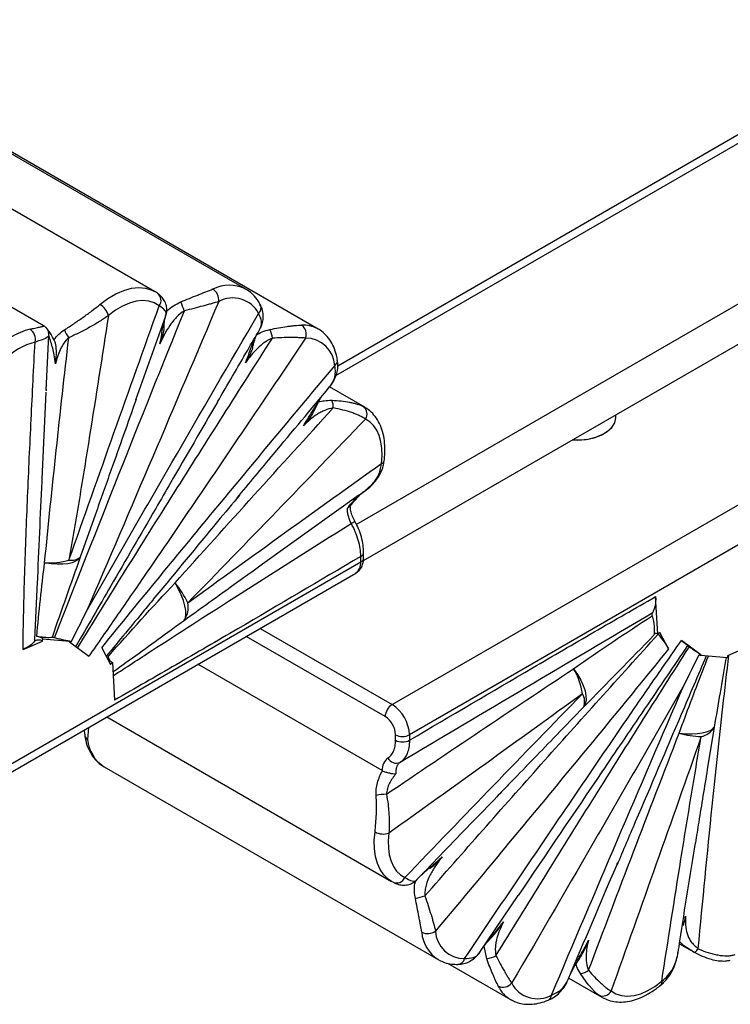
# Paper-space layout '_Isométrica' of a CAD drawing. Header units: millimetres. Extents: x -1323 to -510, y -1084 to 389.
# Tile 8 of 12: x -881 to -737, y 32 to 233. Entities that reach past the tile are written whole.
import ezdxf

# ---------------------------------------------------------------- set-up
doc = ezdxf.new("R2010")
doc.units = ezdxf.units.MM

psp = doc.layouts.new('_Isométrica')

# ---------------------------------------------------------------- linework, layer by layer
at = {"color": 7, "linetype": 'Continuous', "lineweight": 25}
for p, q in [((-817.07, 160.24), (-691.88, 232.51)), ((-853.94, 177.3), (-921.83, 216.49)), ((-835.38, 177.75), (-903.26, 216.94)), ((-812.94, 129.97), (-663.59, 216.18)), ((-811.5, 122.63), (-656.52, 212.1)), ((-820.7, 169.66), (-888.58, 208.84)), ((-733.84, 209.97), (-816.71, 162.13)), ((-876.38, 170.27), (-940, 207)), ((-857.73, 155.3), (-851.66, 172.31)), ((-851.8, 171.81), (-851.73, 172.11)), ((-805.67, 93.34), (-669.2, 172.12)), ((-875.96, 157.21), (-875.4, 168.39)), ((-820.85, 169.74), (-820.7, 169.66)), ((-663.54, 167.22), (-802.14, 87.22)), ((-875.99, 156.8), (-876.82, 139.22)), ((-875.96, 157.38), (-875.98, 157.11)), ((-811.23, 153.76), (-818.41, 157.9)), ((-811.53, 153.92), (-811.23, 153.76)), ((-760.2, 151.71), (-760.2, 152.25)), ((-812.28, 135.99), (-811.06, 136.86)), ((-812.41, 135.92), (-831.99, 121.86)), ((-811.45, 123.14), (-811.45, 124.27)), ((-950.63, 42.32), (-812.04, 122.33)), ((-812.04, 122.33), (-812.04, 123.45)), ((-951.04, 40.39), (-813.07, 120.04)), ((-751.67, 107.63), (-752.13, 115.28)), ((-880.64, 104.56), (-876.67, 106.26)), ((-876.67, 106.26), (-876.61, 106.71)), ((-876.61, 106.71), (-871.19, 106.2)), ((-871.24, 106.1), (-871.19, 106.2)), ((-871.24, 106.1), (-867.28, 103.19)), ((-749.51, 104.65), (-751.29, 108.02)), ((-742.93, 103.45), (-746.89, 106.36)), ((-864.66, 104.89), (-862.88, 101.52)), ((-733.53, 104.99), (-737.5, 103.28)), ((-742.93, 103.45), (-742.99, 103.34)), ((-737.56, 102.83), (-742.99, 103.34)), ((-737.5, 103.28), (-737.56, 102.83)), ((-862.5, 101.92), (-862.05, 94.26)), ((-807.69, 79.94), (-845.11, 101.54)), ((-863.66, 90.83), (-805.77, 57.42)), ((-804.97, 86.09), (-804.97, 87.22)), ((-802.14, 87.22), (-802.14, 86.09)), ((-864.19, 80.71), (-796.31, 41.52)), ((-805.47, 57.25), (-805.77, 57.42)), ((-787.7, 43.21), (-780.03, 54.58)), ((-747.29, 44.75), (-744.89, 43.37)), ((-744.64, 43.24), (-744.87, 43.39)), ((-744.64, 43.23), (-744.3, 43.05)), ((-796.15, 41.43), (-796.31, 41.52)), ((-794.4, 40.8), (-781.63, 33.42)), ((-769.78, 37.75), (-763.06, 33.87))]:
    psp.add_line(p, q, dxfattribs=at)
at = {"color": 8, "linetype": 'Continuous', "lineweight": 25}
for p, q in [((-876.47, 170.31), (-876.4, 170.25)), ((-865.95, 132.03), (-869.04, 123.3)), ((-832.5, 108.82), (-805.67, 93.34)), ((-807.09, 90.89), (-835.33, 107.19)), ((-766.75, 92.84), (-772.86, 86.53)), ((-867.37, 88.69), (-867.54, 86.26)), ((-740.23, 88.73), (-741.63, 80.16)), ((-786.45, 41.7), (-786.98, 44.27)), ((-763.06, 33.87), (-763.68, 34.29))]:
    psp.add_line(p, q, dxfattribs=at)
at = {"color": 8, "linetype": 'Continuous', "lineweight": 25, "flags": 128}
for points in [[(-865.02, 174.65), (-863.42, 175.85), (-861.8, 176.81), (-860.2, 177.51), (-858.63, 177.94), (-857.14, 178.1), (-855.74, 177.97), (-854.46, 177.56), (-853.94, 177.3)], [(-805.77, 57.42), (-806.48, 57.9), (-807.36, 58.76), (-808.08, 59.82), (-808.64, 61.06), (-809.03, 62.47), (-809.25, 64.03), (-809.29, 65.7), (-809.14, 67.47)]]:
    psp.add_lwpolyline(points, dxfattribs=at)
at = {"color": 7, "linetype": 'Continuous', "lineweight": 25, "flags": 128}
for points in [[(-835.51, 177.83), (-835.48, 177.81), (-835.38, 177.75)], [(-852.98, 174.39), (-853.98, 174.99), (-855.11, 175.34), (-856.35, 175.46), (-857.67, 175.32), (-859.05, 174.94), (-860.46, 174.32), (-861.89, 173.48), (-863.3, 172.42)], [(-807.84, 142.34), (-807.72, 143.9), (-807.75, 145.38), (-807.94, 146.75), (-808.28, 147.99), (-808.78, 149.09), (-809.42, 150.02), (-810.19, 150.78), (-811.08, 151.35)], [(-769.08, 147.12), (-767.98, 147.1), (-766.27, 147.23), (-764.64, 147.57), (-763.18, 148.11), (-761.96, 148.82), (-761.03, 149.66), (-760.43, 150.6), (-760.2, 151.59), (-760.2, 151.71)], [(-769.08, 147.12), (-767.55, 147.11), (-765.85, 147.3), (-764.26, 147.69), (-762.85, 148.27), (-761.7, 149.02), (-760.85, 149.89), (-760.34, 150.84), (-760.2, 151.71)], [(-869.04, 123.3), (-869.42, 122.84), (-869.97, 122.46), (-870.7, 122.17), (-871.58, 121.97), (-872.6, 121.87), (-873.74, 121.86), (-874.97, 121.96), (-876.27, 122.15)], [(-847.95, 110.39), (-847.68, 110.93), (-847.56, 111.63), (-847.58, 112.47), (-847.75, 113.43), (-848.06, 114.49), (-848.51, 115.64), (-849.09, 116.83), (-849.77, 118.06)], [(-751.67, 107.63), (-751.81, 107.72), (-751.95, 107.78), (-752.08, 107.8), (-752.2, 107.79), (-752.3, 107.75), (-752.39, 107.67), (-752.45, 107.56), (-752.48, 107.43)], [(-751.29, 108.02), (-751.37, 107.94), (-751.67, 107.63)], [(-862.88, 101.52), (-862.8, 101.6), (-862.5, 101.92)], [(-768.79, 100.63), (-767.99, 99.48), (-767.34, 98.33), (-766.83, 97.21), (-766.47, 96.14), (-766.29, 95.15), (-766.27, 94.25), (-766.42, 93.48), (-766.75, 92.84)], [(-747.34, 87.52), (-746.02, 87.43), (-744.78, 87.42), (-743.65, 87.48), (-742.64, 87.6), (-741.78, 87.79), (-741.08, 88.05), (-740.56, 88.36), (-740.23, 88.73)], [(-806.33, 67.21), (-806.46, 65.64), (-806.43, 64.16), (-806.24, 62.79), (-805.89, 61.55), (-805.4, 60.45), (-804.76, 59.52), (-803.99, 58.76), (-803.09, 58.19)], [(-744.32, 43.05), (-744.26, 43.03), (-744.19, 43.04), (-744.09, 43.08), (-743.99, 43.16), (-743.87, 43.26), (-743.75, 43.39), (-743.61, 43.55), (-743.48, 43.73)], [(-761.19, 35.15), (-760.19, 34.56), (-759.06, 34.2), (-757.83, 34.09), (-756.51, 34.22), (-755.13, 34.6), (-753.71, 35.22), (-752.29, 36.07), (-750.88, 37.12)], [(-781.49, 33.35), (-781.52, 33.37), (-781.63, 33.42)]]:
    psp.add_lwpolyline(points, dxfattribs=at)
at = {"color": 8, "linetype": 'Continuous', "lineweight": 25}
for centre, radius, start, end in [((-838.76, 170.93), 7.62, 64.7547, 115.9107), ((-833.84, 173.95), 1.54, 312.9943, 22.4845), ((-877.41, 168.57), 1.98, 43.9261, 61.4254), ((-823.75, 164.19), 6.26, 62.3981, 92.7506), ((-818, 163.25), 1.24, 302.9131, 4.4995), ((-808.03, 143.09), 0.778, 283.7041, 345.6146), ((-817.27, 136.32), 6.98, 298.0803, 305.1363), ((-812.43, 124.35), 0.985, 293.6787, 355.18), ((-814.49, 122.06), 2.46, 305.0133, 6.2988), ((-812.45, 123.24), 1.01, 294.3747, 354.3052), ((-867.05, 87.23), 1.09, 191.7743, 243.3285), ((-860.18, 86.92), 7.39, 185.1036, 237.129), ((-792.3, 47.73), 7.39, 185.1036, 237.129), ((-792.45, 42.11), 1.56, 276.0768, 346.2441), ((-778.4, 38.84), 6.31, 205.522, 239.2226), ((-774.49, 34.35), 1.21, 296.6627, 358.0585)]:
    psp.add_arc(centre, radius, start, end, dxfattribs=at)
at = {"color": 7, "linetype": 'Continuous', "lineweight": 25}
for centre, radius, start, end in [((-854.36, 175.47), 1.75, 321.6777, 53.8767), ((-843.61, 175.51), 2.74, 354.2229, 56.2847), ((-867.03, 171.33), 3.88, 16.2032, 58.8035), ((-872.59, 164.79), 26.14, 19.0941, 23.396), ((-838.02, 170.06), 5.91, 27.8, 118.9928), ((-825.38, 168.6), 2.28, 339.7223, 54.351), ((-875.09, 154.32), 15.85, 105.036, 134.9685), ((-880.62, 167.59), 2.48, 346.5026, 55.2086), ((-865.96, 171.84), 6.7, 200.4688, 216.0252), ((-835.74, 167.02), 5.8, 7.6612, 25.9042), ((-874.58, 153.5), 13.99, 105.036, 134.9685), ((-823.19, 161.94), 5.87, 2.6413, 90.574), ((-820.78, 153.85), 3.16, 355.6447, 24.8403), ((-812.65, 152.4), 1.89, 326.2672, 53.5991), ((-875.37, 136.8), 14.68, 266.4988, 286.0294), ((-870.86, 125.56), 2.9, 260.8283, 308.7368), ((-862.9, 106.87), 17.25, 24.4062, 40.4469), ((-851.76, 113.07), 4.66, 324.8142, 11.4322), ((-878.77, 103.04), 4.26, 59.619, 77.9334), ((-861.71, 103.42), 1.7, 191.4746, 242.1493), ((-781, 93.44), 14.17, 8.5457, 30.4924), ((-769.74, 93.94), 3.19, 339.782, 30.1784), ((-804.02, 90.75), 3.07, 122.6055, 177.3945), ((-809.81, 86.87), 7.68, 2.6055, 57.3945), ((-809.57, 87.01), 4.61, 2.6055, 57.3945), ((-743.76, 90.88), 4.14, 282.611, 328.639), ((-803.55, 89.94), 3.07, 242.6097, 297.3903), ((-803.55, 88.82), 3.07, 242.6097, 297.3903), ((-742.06, 107.43), 20.6, 255.1332, 267.7749), ((-804.64, 80.09), 3.05, 127.7304, 182.8129), ((-804.82, 83.32), 1.88, 205.9411, 294.1323), ((-806.81, 66.38), 8.74, 90.1105, 103.913), ((-807.42, 70.65), 3.61, 241.536, 287.5881), ((-804.75, 58.9), 1.8, 246.2735, 336.629), ((-831.82, 179.49), 129.26, 283.8135, 284.7016), ((-798.47, 49.5), 2.7, 243.8651, 306.8192), ((-790.99, 47.6), 5.87, 182.6413, 270.574), ((-787.62, 48.59), 6.99, 279.6308, 295.7658), ((-767.77, 42.02), 3.34, 276.4389, 306.8614), ((-783.14, 38.22), 2.31, 245.5511, 319.3844), ((-776.15, 39.48), 5.91, 207.8, 298.9928), ((-751.53, 36.87), 0.702, 317.6817, 20.841), ((-762.9, 36.06), 1.94, 246.424, 332.0136)]:
    psp.add_arc(centre, radius, start, end, dxfattribs=at)
for points, knots in [([(-853.18, 176.79), (-853.42, 176.98), (-853.69, 177.19), (-854.01, 177.33), (-854.03, 177.34)], [0, 0, 0, 0, 0.907131, 1, 1, 1, 1]), ([(-851.67, 172.3), (-851.6, 172.5), (-851.41, 173.01), (-851.39, 173.94), (-851.65, 174.99), (-852.23, 175.91), (-852.76, 176.49), (-853.14, 176.75), (-853.21, 176.79)], [0, 0, 0, 0, 0.1339501, 0.3322915, 0.5444122, 0.7494719, 0.9563927, 1, 1, 1, 1]), ([(-848.59, 175.17), (-847.41, 175.66), (-846.26, 176.13), (-844.87, 176.68), (-844.6, 176.79), (-844.06, 177.01), (-843.8, 177.11), (-843.03, 177.41), (-842.54, 177.6), (-842.09, 177.79)], [0, 0, 0, 0, 0.5, 0.5, 0.625, 0.625, 0.75, 0.75, 1, 1, 1, 1]), ([(-832.42, 174.53), (-832.57, 174.81), (-832.98, 175.57), (-833.85, 176.62), (-834.77, 177.44), (-835.4, 177.73), (-835.56, 177.81)], [0, 0, 0, 0, 0.1995958, 0.5454056, 0.8821489, 1, 1, 1, 1]), ([(-872.23, 169.49), (-871.61, 169.89), (-870.98, 170.3), (-869.74, 171.15), (-869.12, 171.58), (-868.19, 172.23), (-867.88, 172.45), (-867.28, 172.9), (-866.98, 173.12), (-866.1, 173.78), (-865.54, 174.22), (-865.02, 174.65)], [0, 0, 0, 0, 0.25, 0.25, 0.5, 0.5, 0.625, 0.625, 0.75, 0.75, 1, 1, 1, 1]), ([(-871.32, 122.7), (-868.29, 131.31), (-865.24, 139.93), (-859.13, 157.16), (-856.06, 165.77), (-852.98, 174.39)], [0, 0, 0, 0, 0.5, 0.5, 1, 1, 1, 1]), ([(-840.89, 175.23), (-845.35, 164.72), (-849.82, 154.21), (-858.79, 133.18), (-863.29, 122.67), (-867.82, 112.17)], [0, 0, 0, 0, 0.5, 0.5, 1, 1, 1, 1]), ([(-840.89, 175.23), (-841.35, 175.09), (-841.86, 174.94), (-842.67, 174.72), (-842.95, 174.64), (-843.52, 174.48), (-843.82, 174.41), (-844.72, 174.17), (-845.33, 174.01), (-846.59, 173.68), (-847.23, 173.51), (-847.88, 173.34)], [0, 0, 0, 0, 0.25, 0.25, 0.375, 0.375, 0.5, 0.5, 0.75, 0.75, 1, 1, 1, 1]), ([(-832.64, 169.5), (-832.51, 169.71), (-832.17, 170.27), (-831.89, 171.28), (-831.81, 172.5), (-831.99, 173.61), (-832.32, 174.27), (-832.45, 174.53)], [0, 0, 0, 0, 0.1470792, 0.3806218, 0.6040846, 0.8429303, 1, 1, 1, 1]), ([(-874.24, 106.92), (-869.93, 118.02), (-865.56, 129.1), (-856.76, 151.24), (-852.33, 162.29), (-847.88, 173.34)], [0, 0, 0, 0, 0.5, 0.5, 1, 1, 1, 1]), ([(-863.3, 172.42), (-863.86, 172), (-864.47, 171.59), (-865.43, 170.99), (-865.76, 170.79), (-866.44, 170.39), (-866.79, 170.2), (-867.83, 169.62), (-868.53, 169.25), (-869.94, 168.55), (-870.66, 168.21), (-871.37, 167.9)], [0, 0, 0, 0, 0.25, 0.25, 0.375, 0.375, 0.5, 0.5, 0.75, 0.75, 1, 1, 1, 1]), ([(-863.3, 172.42), (-864.57, 164.15), (-865.86, 155.88), (-867.85, 143.46), (-868.52, 139.31), (-869.9, 131.01), (-870.6, 126.86), (-871.32, 122.7)], [0, 0, 0, 0, 0.5, 0.5, 0.75, 0.75, 1, 1, 1, 1]), ([(-867.82, 112.17), (-864.95, 117.25), (-862.06, 122.32), (-856.24, 132.44), (-853.33, 137.5), (-844.55, 152.65), (-838.68, 162.74), (-832.79, 172.82)], [0, 0, 0, 0, 0.25, 0.25, 0.5, 0.5, 1, 1, 1, 1]), ([(-847.88, 173.34), (-848.5, 172.98), (-849.03, 172.52), (-849.76, 171.75), (-850, 171.48), (-850.44, 170.93), (-850.64, 170.64), (-851.24, 169.77), (-851.6, 169.16), (-852.26, 167.91), (-852.57, 167.27), (-852.85, 166.62)], [0, 0, 0, 0, 0.25, 0.25, 0.375, 0.375, 0.5, 0.5, 0.75, 0.75, 1, 1, 1, 1]), ([(-879.2, 169.63), (-878.97, 169.68), (-878.75, 169.73), (-878.34, 169.82), (-878.15, 169.86), (-877.63, 169.98), (-877.35, 170.04), (-877, 170.12), (-876.9, 170.14), (-876.73, 170.18), (-876.67, 170.2), (-876.5, 170.25), (-876.45, 170.28), (-876.47, 170.31)], [0, 0, 0, 0, 0.125, 0.125, 0.25, 0.25, 0.5, 0.5, 0.625, 0.625, 0.75, 0.75, 1, 1, 1, 1]), ([(-874.31, 167.34), (-874.53, 167.77), (-874.92, 168.54), (-875.48, 169.36), (-875.85, 169.81), (-876, 169.97), (-876.13, 170.08), (-876.23, 170.17), (-876.32, 170.23), (-876.37, 170.26)], [0, 0, 0, 0, 0.3079954, 0.5538038, 0.8086399, 0.9207318, 0.9481206, 0.9706394, 1, 1, 1, 1]), ([(-852.03, 170.09), (-852.03, 170.02), (-852.03, 169.06), (-852.44, 167.94), (-852.77, 166.89), (-852.84, 166.65), (-852.85, 166.63), (-852.85, 166.62)], [0, 0, 0, 0, 0.0613445, 0.7906663, 0.9790096, 0.9963924, 1, 1, 1, 1]), ([(-852.01, 170.09), (-851.99, 170.33), (-851.96, 170.85), (-851.9, 171.44), (-851.83, 171.84), (-851.82, 171.87), (-851.81, 171.88)], [0, 0, 0, 0, 0.2611947, 0.5761449, 0.8292781, 1, 1, 1, 1]), ([(-830.53, 169.56), (-829.3, 169.82), (-828.12, 170.04), (-826.74, 170.22), (-826.47, 170.26), (-825.94, 170.32), (-825.68, 170.34), (-824.94, 170.41), (-824.48, 170.44), (-824.06, 170.45)], [0, 0, 0, 0, 0.5, 0.5, 0.625, 0.625, 0.75, 0.75, 1, 1, 1, 1]), ([(-875.44, 168.4), (-875.43, 168.53), (-875.39, 168.91), (-875.61, 169.45), (-875.86, 169.83), (-875.98, 169.94), (-875.99, 169.94)], [0, 0, 0, 0, 0.22542, 0.63551, 0.980569, 1, 1, 1, 1]), ([(-874.37, 167.47), (-874.07, 167.87), (-873.74, 168.24), (-873.03, 168.92), (-872.65, 169.23), (-872.23, 169.49)], [0, 0, 0, 0, 0.5, 0.5, 1, 1, 1, 1]), ([(-841.15, 154.83), (-839.11, 158.35), (-836.27, 163.24), (-833.41, 168.12), (-832.61, 169.48)], [0, 0, 0, 0, 0.720161, 1, 1, 1, 1]), ([(-834.01, 165.96), (-833.94, 166.21), (-833.77, 166.86), (-833.51, 167.69), (-833.3, 168.3), (-833.22, 168.46), (-833.22, 168.47)], [0, 0, 0, 0, 0.254838, 0.655087, 0.988188, 1, 1, 1, 1]), ([(-816.76, 163.34), (-816.83, 163.67), (-817, 164.61), (-817.49, 166.03), (-818.3, 167.51), (-819.36, 168.71), (-820.25, 169.45), (-820.81, 169.7), (-820.9, 169.74)], [0, 0, 0, 0, 0.117675, 0.335296, 0.55001, 0.758207, 0.959474, 1, 1, 1, 1]), ([(-880.64, 104.56), (-880.62, 107.11), (-880.58, 109.68), (-880.46, 114.84), (-880.39, 117.43), (-880.14, 125.21), (-879.94, 130.41), (-879.5, 140.84), (-879.26, 146.07), (-878.75, 156.53), (-878.48, 161.77), (-878.21, 167.01)], [0, 0, 0, 0, 0.125, 0.125, 0.25, 0.25, 0.5, 0.5, 0.75, 0.75, 1, 1, 1, 1]), ([(-876.27, 122.15), (-875.52, 129.79), (-874.72, 137.41), (-873.09, 152.66), (-872.24, 160.28), (-871.37, 167.9)], [0, 0, 0, 0, 0.5, 0.5, 1, 1, 1, 1]), ([(-874.37, 167.47), (-874.32, 167.38), (-874.28, 167.29), (-874.21, 167.09), (-874.17, 166.99), (-874.09, 166.67), (-874.05, 166.45), (-874, 166.02), (-873.98, 165.81), (-873.96, 165.39), (-873.95, 165.18), (-873.95, 164.56), (-873.96, 164.16), (-874, 163.37), (-874.03, 162.98), (-874.06, 162.59)], [0, 0, 0, 0, 0.0625, 0.0625, 0.125, 0.125, 0.25, 0.25, 0.375, 0.375, 0.5, 0.5, 0.75, 0.75, 1, 1, 1, 1]), ([(-871.37, 167.9), (-871.75, 167.57), (-872.08, 167.18), (-872.51, 166.55), (-872.64, 166.34), (-872.89, 165.89), (-873, 165.67), (-873.32, 164.98), (-873.5, 164.51), (-873.81, 163.56), (-873.94, 163.07), (-874.06, 162.59)], [0, 0, 0, 0, 0.25, 0.25, 0.375, 0.375, 0.5, 0.5, 0.75, 0.75, 1, 1, 1, 1]), ([(-869.62, 104.83), (-866.37, 110.11), (-863.1, 115.38), (-856.53, 125.9), (-853.24, 131.15), (-843.32, 146.88), (-836.67, 157.35), (-829.99, 167.79)], [0, 0, 0, 0, 0.25, 0.25, 0.5, 0.5, 1, 1, 1, 1]), ([(-823.25, 167.81), (-830.53, 156.98), (-837.82, 146.17), (-848.81, 130), (-852.48, 124.61), (-858.01, 116.56), (-859.86, 113.88), (-863.56, 108.52), (-865.42, 105.85), (-867.28, 103.19)], [0, 0, 0, 0, 0.5, 0.5, 0.75, 0.75, 0.875, 0.875, 1, 1, 1, 1]), ([(-829.99, 167.79), (-830.58, 167.56), (-831.12, 167.25), (-832.13, 166.54), (-832.6, 166.13), (-833.49, 165.27), (-833.91, 164.8), (-834.71, 163.83), (-835.09, 163.33), (-835.46, 162.8)], [0, 0, 0, 0, 0.25, 0.25, 0.5, 0.5, 0.75, 0.75, 1, 1, 1, 1]), ([(-823.25, 167.81), (-823.66, 167.84), (-824.13, 167.88), (-824.89, 167.91), (-825.15, 167.92), (-825.7, 167.93), (-825.98, 167.93), (-826.85, 167.93), (-827.45, 167.92), (-828.69, 167.88), (-829.34, 167.84), (-829.99, 167.79)], [0, 0, 0, 0, 0.25, 0.25, 0.375, 0.375, 0.5, 0.5, 0.75, 0.75, 1, 1, 1, 1]), ([(-834.02, 165.97), (-834.03, 165.92), (-834.21, 165.02), (-834.82, 163.99), (-835.34, 163.01), (-835.45, 162.82), (-835.45, 162.81), (-835.46, 162.8)], [0, 0, 0, 0, 0.0395972, 0.8124001, 0.9850321, 0.9963319, 1, 1, 1, 1]), ([(-864.66, 104.89), (-860.76, 109.73), (-856.83, 114.53), (-848.96, 124.12), (-845.02, 128.89), (-833.17, 143.21), (-825.25, 152.71), (-817.32, 162.21)], [0, 0, 0, 0, 0.25, 0.25, 0.5, 0.5, 1, 1, 1, 1]), ([(-818.4, 157.93), (-818.26, 158.08), (-817.79, 158.59), (-817.25, 159.6), (-816.79, 160.94), (-816.62, 162.21), (-816.75, 163.03), (-816.8, 163.34)], [0, 0, 0, 0, 0.109798, 0.35588, 0.589252, 0.840779, 1, 1, 1, 1]), ([(-837.16, 135.33), (-834.7, 138.29), (-828.45, 145.83), (-822.17, 153.33), (-818.36, 157.89)], [0, 0, 0, 0, 0.393076, 1, 1, 1, 1]), ([(-857.68, 155.34), (-859.38, 150.54), (-862.14, 142.77), (-864.9, 134.99), (-865.95, 132.03)], [0, 0, 0, 0, 0.618615, 1, 1, 1, 1]), ([(-841.16, 154.82), (-844.33, 149.36), (-848.51, 142.16), (-852.68, 134.96), (-853.69, 133.22)], [0, 0, 0, 0, 0.758729, 1, 1, 1, 1]), ([(-821.53, 153.01), (-821.29, 153.48), (-820.86, 154.36), (-820.35, 155.37), (-820.07, 155.82), (-820, 155.93)], [0, 0, 0, 0, 0.4594935, 0.8596723, 1, 1, 1, 1]), ([(-817.92, 155.18), (-817.27, 155.15), (-816.65, 155.11), (-815.44, 154.98), (-814.87, 154.9), (-814.04, 154.74), (-813.78, 154.68), (-813.26, 154.55), (-813.02, 154.49), (-812.31, 154.27), (-811.89, 154.1), (-811.53, 153.92)], [0, 0, 0, 0, 0.25, 0.25, 0.5, 0.5, 0.625, 0.625, 0.75, 0.75, 1, 1, 1, 1]), ([(-849.77, 118.06), (-844.45, 124.01), (-839.1, 129.95), (-828.39, 141.8), (-823.02, 147.71), (-817.64, 153.61)], [0, 0, 0, 0, 0.5, 0.5, 1, 1, 1, 1]), ([(-817.64, 153.61), (-818.25, 153.52), (-818.82, 153.35), (-819.63, 153.02), (-819.9, 152.89), (-820.42, 152.61), (-820.67, 152.46), (-821.4, 151.98), (-821.87, 151.63), (-822.78, 150.86), (-823.23, 150.45), (-823.66, 150.01)], [0, 0, 0, 0, 0.25, 0.25, 0.375, 0.375, 0.5, 0.5, 0.75, 0.75, 1, 1, 1, 1]), ([(-821.57, 153.03), (-821.77, 152.65), (-822.25, 151.73), (-823.06, 150.76), (-823.56, 150.14), (-823.66, 150.02), (-823.66, 150.01)], [0, 0, 0, 0, 0.357899, 0.875315, 0.996381, 1, 1, 1, 1]), ([(-811.08, 151.35), (-811.43, 151.59), (-811.84, 151.82), (-812.54, 152.16), (-812.79, 152.26), (-813.31, 152.47), (-813.58, 152.57), (-814.43, 152.86), (-815.03, 153.03), (-816.29, 153.35), (-816.95, 153.49), (-817.64, 153.61)], [0, 0, 0, 0, 0.25, 0.25, 0.375, 0.375, 0.5, 0.5, 0.75, 0.75, 1, 1, 1, 1]), ([(-807.27, 142.9), (-807.23, 143.27), (-807.11, 144.33), (-807.11, 146.03), (-807.34, 147.93), (-807.83, 149.68), (-808.58, 151.22), (-809.57, 152.51), (-810.52, 153.35), (-811.15, 153.7), (-811.34, 153.8)], [0, 0, 0, 0, 0.077849, 0.224956, 0.372847, 0.520436, 0.665985, 0.80754, 0.944298, 1, 1, 1, 1]), ([(-811.08, 151.35), (-817.09, 145.1), (-823.1, 138.85), (-835.13, 126.4), (-841.16, 120.18), (-847.19, 114)], [0, 0, 0, 0, 0.5, 0.5, 1, 1, 1, 1]), ([(-847.19, 114), (-840.64, 118.76), (-834.08, 123.5), (-820.96, 132.94), (-814.4, 137.64), (-807.84, 142.34)], [0, 0, 0, 0, 0.5, 0.5, 1, 1, 1, 1]), ([(-811.36, 136.68), (-811.34, 136.69), (-810.79, 137.02), (-809.9, 137.79), (-808.79, 139.04), (-807.99, 140.38), (-807.46, 141.68), (-807.35, 142.54), (-807.31, 142.91)], [0, 0, 0, 0, 0.010079, 0.247898, 0.459292, 0.663117, 0.85819, 1, 1, 1, 1]), ([(-814.68, 133.38), (-814.17, 133.96), (-813.64, 134.56), (-812.81, 135.43), (-812.52, 135.72), (-811.93, 136.25), (-811.63, 136.49), (-811.31, 136.71)], [0, 0, 0, 0, 0.5, 0.5, 0.75, 0.75, 1, 1, 1, 1]), ([(-814.23, 133.56), (-814.19, 133.62), (-813.86, 134.06), (-813.26, 134.84), (-812.43, 135.76), (-811.79, 136.38), (-811.44, 136.6), (-811.33, 136.67)], [0, 0, 0, 0, 0.042235, 0.371856, 0.647585, 0.886452, 1, 1, 1, 1]), ([(-836.67, 135.92), (-838.16, 134.12), (-843.91, 127.19), (-849.62, 120.26), (-853.85, 115.14)], [0, 0, 0, 0, 0.2601077, 1, 1, 1, 1]), ([(-813.98, 130.16), (-814.12, 130.43), (-814.25, 130.7), (-814.45, 131.26), (-814.54, 131.54), (-814.66, 132.09), (-814.7, 132.36), (-814.73, 132.89), (-814.72, 133.14), (-814.68, 133.38)], [0, 0, 0, 0, 0.25, 0.25, 0.5, 0.5, 0.75, 0.75, 1, 1, 1, 1]), ([(-814.24, 133.57), (-814.29, 133.52), (-814.39, 133.43), (-814.59, 133.39), (-814.68, 133.38), (-814.68, 133.38)], [0, 0, 0, 0, 0.544536, 0.991304, 1, 1, 1, 1]), ([(-813.25, 130.61), (-813.34, 130.79), (-813.61, 131.3), (-813.94, 132.17), (-814.15, 133.08), (-814.16, 133.53), (-814.16, 133.72)], [0, 0, 0, 0, 0.160409, 0.475081, 0.785785, 1, 1, 1, 1]), ([(-812.04, 123.45), (-812.04, 123.97), (-812.13, 125.04), (-812.37, 126.17), (-812.71, 127.32), (-812.91, 127.9), (-813.27, 128.75), (-813.4, 129.04), (-813.68, 129.6), (-813.82, 129.88), (-813.98, 130.16)], [0, 0, 0, 0, 0.25, 0.5, 0.5, 0.75, 0.75, 0.875, 0.875, 1, 1, 1, 1]), ([(-811.46, 124.27), (-811.48, 124.76), (-811.52, 125.78), (-811.88, 127.39), (-812.44, 129.04), (-812.98, 130.09), (-813.25, 130.61)], [0, 0, 0, 0, 0.23848, 0.494727, 0.748068, 1, 1, 1, 1]), ([(-812.04, 123.45), (-820.37, 118.52), (-828.71, 113.61), (-841.21, 106.29), (-845.38, 103.87), (-853.71, 99.04), (-857.88, 96.64), (-862.05, 94.26)], [0, 0, 0, 0, 0.5, 0.5, 0.75, 0.75, 1, 1, 1, 1]), ([(-813.08, 120.05), (-812.83, 120.22), (-812.32, 120.56), (-811.81, 121.34), (-811.5, 122.21), (-811.47, 122.84), (-811.45, 123.14)], [0, 0, 0, 0, 0.243474, 0.497401, 0.751935, 1, 1, 1, 1]), ([(-802.14, 86.09), (-793.8, 91.02), (-785.47, 95.93), (-772.96, 103.25), (-768.8, 105.68), (-760.46, 110.51), (-756.29, 112.91), (-752.13, 115.28)], [0, 0, 0, 0, 0.5, 0.5, 0.75, 0.75, 1, 1, 1, 1]), ([(-752.13, 115.28), (-752.09, 114.6), (-752.12, 113.98), (-752.29, 113.14), (-752.37, 112.87), (-752.56, 112.38), (-752.67, 112.15), (-752.81, 111.94)], [0, 0, 0, 0, 0.5, 0.5, 0.75, 0.75, 1, 1, 1, 1]), ([(-752.81, 111.94), (-761.39, 106.85), (-769.95, 101.79), (-787.03, 91.69), (-795.55, 86.65), (-804.06, 81.61)], [0, 0, 0, 0, 0.5, 0.5, 1, 1, 1, 1]), ([(-752.81, 111.94), (-752.85, 111.87), (-752.87, 111.79), (-752.88, 111.59), (-752.87, 111.48), (-752.83, 111.37)], [0, 0, 0, 0, 0.5, 0.5, 1, 1, 1, 1]), ([(-752.83, 111.37), (-752.63, 110.65), (-752.5, 109.95), (-752.41, 108.96), (-752.4, 108.63), (-752.41, 108.01), (-752.44, 107.71), (-752.48, 107.43)], [0, 0, 0, 0, 0.5, 0.5, 0.75, 0.75, 1, 1, 1, 1]), ([(-878.33, 106.21), (-878.58, 105.88), (-878.9, 105.58), (-879.67, 105.03), (-880.13, 104.78), (-880.64, 104.56)], [0, 0, 0, 0, 0.5, 0.5, 1, 1, 1, 1]), ([(-876.67, 106.26), (-876.79, 106.33), (-876.94, 106.38), (-877.26, 106.46), (-877.43, 106.47), (-877.76, 106.46), (-877.92, 106.43), (-878.17, 106.34), (-878.27, 106.28), (-878.33, 106.21)], [0, 0, 0, 0, 0.25, 0.25, 0.5, 0.5, 0.75, 0.75, 1, 1, 1, 1]), ([(-874.77, 107), (-875.1, 106.93), (-875.53, 106.91), (-876.32, 106.97), (-876.61, 107), (-877.21, 107.08), (-877.54, 107.14), (-877.88, 107.2)], [0, 0, 0, 0, 0.5, 0.5, 0.75, 0.75, 1, 1, 1, 1]), ([(-874.24, 106.92), (-874.36, 106.96), (-874.46, 106.98), (-874.65, 107.01), (-874.72, 107.01), (-874.77, 107)], [0, 0, 0, 0, 0.5, 0.5, 1, 1, 1, 1]), ([(-870.82, 106.17), (-871.3, 106.23), (-871.82, 106.32), (-872.68, 106.51), (-872.98, 106.59), (-873.6, 106.74), (-873.91, 106.83), (-874.24, 106.92)], [0, 0, 0, 0, 0.5, 0.5, 0.75, 0.75, 1, 1, 1, 1]), ([(-799.01, 54.46), (-791.18, 63.38), (-783.32, 72.28), (-767.53, 90.02), (-759.61, 98.87), (-751.63, 107.64)], [0, 0, 0, 0, 0.5, 0.5, 1, 1, 1, 1]), ([(-790.93, 41.74), (-783.65, 52.56), (-776.35, 63.37), (-765.36, 79.54), (-761.69, 84.93), (-756.16, 92.99), (-754.32, 95.67), (-750.61, 101.02), (-748.76, 103.69), (-746.89, 106.36)], [0, 0, 0, 0, 0.5, 0.5, 0.75, 0.75, 0.875, 0.875, 1, 1, 1, 1]), ([(-751.63, 107.64), (-751.17, 107.1), (-750.76, 106.58), (-750.05, 105.58), (-749.75, 105.1), (-749.51, 104.65)], [0, 0, 0, 0, 0.5, 0.5, 1, 1, 1, 1]), ([(-746.89, 106.36), (-746.58, 106.13), (-746.32, 105.93), (-746.01, 105.67), (-745.92, 105.6), (-745.76, 105.46), (-745.69, 105.39), (-745.64, 105.34)], [0, 0, 0, 0, 0.5, 0.5, 0.75, 0.75, 1, 1, 1, 1]), ([(-749.51, 104.65), (-753.42, 99.82), (-757.34, 95.01), (-765.21, 85.43), (-769.16, 80.65), (-781, 66.34), (-788.92, 56.83), (-796.85, 47.33)], [0, 0, 0, 0, 0.25, 0.25, 0.5, 0.5, 1, 1, 1, 1]), ([(-784.58, 42.29), (-778.1, 52.8), (-771.59, 63.29), (-761.78, 78.99), (-758.5, 84.22), (-751.91, 94.66), (-748.6, 99.88), (-745.28, 105.08)], [0, 0, 0, 0, 0.5, 0.5, 0.75, 0.75, 1, 1, 1, 1]), ([(-745.64, 105.34), (-745.62, 105.32), (-745.57, 105.28), (-745.45, 105.19), (-745.37, 105.14), (-745.28, 105.08)], [0, 0, 0, 0, 0.5, 0.5, 1, 1, 1, 1]), ([(-745.28, 105.08), (-744.81, 104.76), (-744.38, 104.47), (-743.8, 104.06), (-743.61, 103.93), (-743.26, 103.68), (-743.09, 103.56), (-742.93, 103.45)], [0, 0, 0, 0, 0.5, 0.5, 0.75, 0.75, 1, 1, 1, 1]), ([(-741.84, 103.23), (-743.53, 99.27), (-748.34, 88.03), (-754.38, 73.89), (-758.72, 63.71), (-759.96, 60.81)], [0, 0, 0, 0, 0.280745, 0.795598, 1, 1, 1, 1]), ([(-806.82, 75.12), (-800.5, 79.4), (-794.18, 83.67), (-781.5, 92.18), (-775.15, 96.42), (-768.79, 100.63)], [0, 0, 0, 0, 0.5, 0.5, 1, 1, 1, 1]), ([(-746.35, 97.37), (-749.22, 92.29), (-752.12, 87.22), (-757.93, 77.1), (-760.85, 72.04), (-769.62, 56.89), (-775.5, 46.8), (-781.39, 36.72)], [0, 0, 0, 0, 0.25, 0.25, 0.5, 0.5, 1, 1, 1, 1]), ([(-773.29, 34.31), (-768.83, 44.82), (-764.36, 55.34), (-755.39, 76.36), (-750.89, 86.87), (-746.35, 97.37)], [0, 0, 0, 0, 0.5, 0.5, 1, 1, 1, 1]), ([(-766.98, 95.55), (-773.54, 90.78), (-780.09, 86.05), (-793.21, 76.61), (-799.77, 71.9), (-806.33, 67.21)], [0, 0, 0, 0, 0.5, 0.5, 1, 1, 1, 1]), ([(-803.09, 58.19), (-797.09, 64.44), (-791.08, 70.69), (-779.04, 83.15), (-773.02, 89.36), (-766.98, 95.55)], [0, 0, 0, 0, 0.5, 0.5, 1, 1, 1, 1]), ([(-868.17, 88.23), (-868.18, 88.13), (-868.24, 87.73), (-868.15, 87.32), (-868.08, 87.02)], [0, 0, 0, 0, 0.260914, 1, 1, 1, 1]), ([(-868.12, 87.02), (-868.06, 86.69), (-867.89, 85.75), (-867.4, 84.33), (-866.59, 82.85), (-865.52, 81.66), (-864.72, 80.96), (-864.25, 80.75), (-864.25, 80.74)], [0, 0, 0, 0, 0.122334, 0.348572, 0.571788, 0.788228, 0.997464, 1, 1, 1, 1]), ([(-806.51, 82.5), (-806.26, 82.66), (-806.04, 82.86), (-805.66, 83.33), (-805.5, 83.6), (-805.23, 84.22), (-805.03, 84.9), (-804.97, 85.68), (-804.97, 86.09)], [0, 0, 0, 0, 0.25, 0.25, 0.5, 0.5, 0.75, 1, 1, 1, 1]), ([(-802.14, 86.09), (-802.14, 85.57), (-802.22, 84.6), (-802.46, 83.76), (-802.79, 82.99), (-803, 82.65), (-803.35, 82.2), (-803.48, 82.07), (-803.76, 81.82), (-803.9, 81.71), (-804.06, 81.61)], [0, 0, 0, 0, 0.25, 0.5, 0.5, 0.75, 0.75, 0.875, 0.875, 1, 1, 1, 1]), ([(-772.86, 86.53), (-775.91, 83.39), (-779.76, 79.41), (-783.6, 75.44), (-784.4, 74.61)], [0, 0, 0, 0, 0.790713, 1, 1, 1, 1]), ([(-742.86, 86.85), (-745.89, 78.23), (-748.93, 69.61), (-755.05, 52.38), (-758.12, 43.77), (-761.19, 35.15)], [0, 0, 0, 0, 0.5, 0.5, 1, 1, 1, 1]), ([(-750.88, 37.12), (-749.6, 45.39), (-748.31, 53.66), (-746.32, 66.09), (-745.65, 70.23), (-744.28, 78.53), (-743.58, 82.68), (-742.86, 86.85)], [0, 0, 0, 0, 0.5, 0.5, 0.75, 0.75, 1, 1, 1, 1]), ([(-758.96, 85.7), (-760.32, 83.7), (-767.36, 73.32), (-774.38, 62.94), (-780.05, 54.56)], [0, 0, 0, 0, 0.192761, 1, 1, 1, 1]), ([(-804.06, 81.61), (-804.21, 81.51), (-804.34, 81.38), (-804.57, 81.08), (-804.67, 80.9), (-804.81, 80.51), (-804.86, 80.29), (-804.92, 79.81), (-804.92, 79.56), (-804.91, 79.29)], [0, 0, 0, 0, 0.25, 0.25, 0.5, 0.5, 0.75, 0.75, 1, 1, 1, 1]), ([(-741.63, 80.16), (-742.21, 76.6), (-743.03, 71.63), (-743.83, 66.64), (-744.06, 65.24)], [0, 0, 0, 0, 0.719018, 1, 1, 1, 1]), ([(-808.91, 74.86), (-808.96, 75.74), (-808.86, 76.61), (-808.4, 78.32), (-808.05, 79.13), (-807.62, 79.9)], [0, 0, 0, 0, 0.5, 0.5, 1, 1, 1, 1]), ([(-807.62, 79.9), (-807.52, 79.85), (-807.42, 79.81), (-807.2, 79.72), (-807.09, 79.68), (-806.73, 79.56), (-806.47, 79.5), (-805.98, 79.39), (-805.74, 79.35), (-805.29, 79.3), (-805.09, 79.29), (-804.91, 79.29)], [0, 0, 0, 0, 0.125, 0.125, 0.25, 0.25, 0.5, 0.5, 0.75, 0.75, 1, 1, 1, 1]), ([(-804.91, 79.29), (-805.4, 78.69), (-805.85, 78.05), (-806.37, 77), (-806.52, 76.63), (-806.73, 75.89), (-806.8, 75.5), (-806.82, 75.12)], [0, 0, 0, 0, 0.5, 0.5, 0.75, 0.75, 1, 1, 1, 1]), ([(-809.14, 67.47), (-809.07, 68.03), (-809.02, 68.62), (-808.93, 69.82), (-808.89, 70.44), (-808.86, 71.38), (-808.85, 71.7), (-808.85, 72.34), (-808.84, 72.65), (-808.85, 73.6), (-808.87, 74.23), (-808.91, 74.86)], [0, 0, 0, 0, 0.25, 0.25, 0.5, 0.5, 0.625, 0.625, 0.75, 0.75, 1, 1, 1, 1]), ([(-806.82, 75.12), (-806.69, 74.45), (-806.59, 73.77), (-806.46, 72.76), (-806.43, 72.42), (-806.36, 71.74), (-806.34, 71.39), (-806.27, 70.38), (-806.25, 69.72), (-806.26, 68.43), (-806.28, 67.8), (-806.33, 67.21)], [0, 0, 0, 0, 0.25, 0.25, 0.375, 0.375, 0.5, 0.5, 0.75, 0.75, 1, 1, 1, 1]), ([(-800.55, 57.84), (-798.77, 59.69), (-793.38, 65.32), (-787.97, 70.9), (-784.34, 74.65)], [0, 0, 0, 0, 0.329207, 1, 1, 1, 1]), ([(-747.56, 42.97), (-747.44, 43.76), (-746.31, 51.16), (-745.12, 58.58), (-744.05, 65.22)], [0, 0, 0, 0, 0.106453, 1, 1, 1, 1]), ([(-795.49, 62.4), (-795.95, 61.83), (-796.39, 61.24), (-797.02, 60.32), (-797.22, 60.01), (-797.6, 59.38), (-797.79, 59.05), (-798.29, 58.06), (-798.58, 57.38), (-798.87, 56.31), (-798.94, 55.94), (-799.03, 55.21), (-799.04, 54.84), (-799.01, 54.46)], [0, 0, 0, 0, 0.25, 0.25, 0.375, 0.375, 0.5, 0.5, 0.75, 0.75, 0.875, 0.875, 1, 1, 1, 1]), ([(-798.06, 60.03), (-797.77, 60.23), (-796.93, 60.82), (-796.16, 61.69), (-795.6, 62.28), (-795.49, 62.4), (-795.49, 62.4)], [0, 0, 0, 0, 0.296118, 0.863319, 0.996033, 1, 1, 1, 1]), ([(-769.88, 37.51), (-766.62, 45.25), (-763.29, 53.15), (-759.9, 61.04), (-759.84, 61.19)], [0, 0, 0, 0, 0.980566, 1, 1, 1, 1]), ([(-805.22, 57.16), (-805.01, 57.06), (-804.47, 56.8), (-803.57, 56.64), (-802.48, 56.69), (-801.51, 57.06), (-800.86, 57.49), (-800.61, 57.8), (-800.57, 57.86)], [0, 0, 0, 0, 0.125421, 0.337207, 0.537078, 0.747422, 0.953242, 1, 1, 1, 1]), ([(-799.01, 54.46), (-798.78, 53.81), (-798.56, 53.17), (-798.14, 51.9), (-797.95, 51.28), (-797.67, 50.36), (-797.58, 50.05), (-797.41, 49.46), (-797.33, 49.18), (-797.1, 48.34), (-796.96, 47.82), (-796.85, 47.33)], [0, 0, 0, 0, 0.25, 0.25, 0.5, 0.5, 0.625, 0.625, 0.75, 0.75, 1, 1, 1, 1]), ([(-799.66, 47.07), (-799.74, 47.55), (-799.82, 48.06), (-799.97, 48.87), (-800.02, 49.14), (-800.12, 49.71), (-800.17, 50), (-800.34, 50.89), (-800.45, 51.5), (-800.69, 52.72), (-800.82, 53.34), (-800.95, 53.97)], [0, 0, 0, 0, 0.25, 0.25, 0.375, 0.375, 0.5, 0.5, 0.75, 0.75, 1, 1, 1, 1]), ([(-746.5, 48.46), (-746.37, 48.91), (-746.19, 49.52), (-746.08, 50.18), (-746.06, 50.36), (-746.05, 50.37), (-746.05, 50.38)], [0, 0, 0, 0, 0.730384, 0.975803, 0.994644, 1, 1, 1, 1]), ([(-746.05, 50.38), (-746.09, 49.74), (-746.09, 49.13), (-746, 47.95), (-745.91, 47.38), (-745.66, 46.55), (-745.55, 46.28), (-745.3, 45.74), (-745.14, 45.48), (-744.78, 44.97), (-744.56, 44.71), (-744.07, 44.21), (-743.79, 43.97), (-743.48, 43.73)], [0, 0, 0, 0, 0.25, 0.25, 0.5, 0.5, 0.625, 0.625, 0.75, 0.75, 0.875, 0.875, 1, 1, 1, 1]), ([(-784.86, 46.71), (-784.35, 47.35), (-783.7, 48.14), (-783.15, 49.02), (-783.03, 49.21), (-783.03, 49.22), (-783.02, 49.22)], [0, 0, 0, 0, 0.79007, 0.98325, 0.995895, 1, 1, 1, 1]), ([(-783.02, 49.22), (-783.3, 48.68), (-783.56, 48.13), (-784.02, 47), (-784.22, 46.43), (-784.46, 45.57), (-784.52, 45.28), (-784.63, 44.69), (-784.67, 44.39), (-784.73, 43.49), (-784.7, 42.9), (-784.58, 42.29)], [0, 0, 0, 0, 0.25, 0.25, 0.5, 0.5, 0.625, 0.625, 0.75, 0.75, 1, 1, 1, 1]), ([(-787.23, 43.97), (-787.22, 43.99), (-787.15, 44.12), (-786.8, 44.56), (-786.19, 45.25), (-785.5, 45.99), (-785.02, 46.51), (-784.85, 46.69)], [0, 0, 0, 0, 0.033309, 0.244476, 0.507768, 0.822452, 1, 1, 1, 1]), ([(-767.09, 42.55), (-766.71, 43.28), (-766.24, 44.21), (-765.85, 45.22), (-765.77, 45.45), (-765.76, 45.47), (-765.76, 45.48)], [0, 0, 0, 0, 0.775981, 0.977537, 0.996139, 1, 1, 1, 1]), ([(-765.76, 45.48), (-765.89, 44.96), (-766.01, 44.45), (-766.18, 43.43), (-766.24, 42.92), (-766.28, 41.9), (-766.26, 41.38), (-766.11, 40.36), (-765.97, 39.86), (-765.76, 39.35)], [0, 0, 0, 0, 0.25, 0.25, 0.5, 0.5, 0.75, 0.75, 1, 1, 1, 1]), ([(-792.29, 40.58), (-792, 40.59), (-791.27, 40.62), (-790.19, 40.98), (-789.11, 41.63), (-788.28, 42.39), (-787.89, 42.98), (-787.72, 43.23)], [0, 0, 0, 0, 0.148549, 0.378385, 0.604862, 0.833722, 1, 1, 1, 1]), ([(-784.58, 42.29), (-784.28, 41.74), (-783.99, 41.21), (-783.42, 40.18), (-783.14, 39.68), (-782.73, 38.97), (-782.6, 38.73), (-782.33, 38.28), (-782.2, 38.06), (-781.83, 37.44), (-781.6, 37.06), (-781.39, 36.72)], [0, 0, 0, 0, 0.25, 0.25, 0.5, 0.5, 0.625, 0.625, 0.75, 0.75, 1, 1, 1, 1]), ([(-769.26, 38.99), (-769.17, 39.16), (-768.92, 39.66), (-768.33, 40.62), (-767.67, 41.63), (-767.25, 42.31), (-767.09, 42.55)], [0, 0, 0, 0, 0.160225, 0.457139, 0.805414, 1, 1, 1, 1]), ([(-751.04, 36.43), (-750.76, 36.65), (-750.08, 37.22), (-749.21, 38.38), (-748.41, 39.84), (-747.85, 41.39), (-747.66, 42.48), (-747.57, 42.99)], [0, 0, 0, 0, 0.140042, 0.34891, 0.568267, 0.797708, 1, 1, 1, 1]), ([(-744.31, 43.05), (-743.76, 42.77), (-742.62, 42.18), (-740.95, 41.59), (-739.36, 41.27), (-738.04, 41.2), (-737.28, 41.35), (-736.96, 41.42)], [0, 0, 0, 0, 0.222468, 0.462372, 0.669709, 0.862805, 1, 1, 1, 1]), ([(-743.48, 43.73), (-742.8, 43.43), (-742.14, 43.17), (-741.14, 42.85), (-740.81, 42.75), (-740.16, 42.59), (-739.83, 42.52), (-738.86, 42.35), (-738.24, 42.29), (-737.35, 42.31), (-737.06, 42.33), (-736.5, 42.41), (-736.23, 42.46), (-735.97, 42.53)], [0, 0, 0, 0, 0.25, 0.25, 0.375, 0.375, 0.5, 0.5, 0.75, 0.75, 0.875, 0.875, 1, 1, 1, 1]), ([(-796.1, 41.43), (-795.75, 41.26), (-794.96, 40.86), (-793.65, 40.57), (-792.71, 40.56), (-792.28, 40.55)], [0, 0, 0, 0, 0.3023964, 0.6809959, 1, 1, 1, 1]), ([(-784.09, 36.12), (-784.26, 36.47), (-784.45, 36.86), (-784.74, 37.49), (-784.83, 37.7), (-785.03, 38.15), (-785.13, 38.39), (-785.43, 39.1), (-785.63, 39.6), (-786.04, 40.62), (-786.24, 41.15), (-786.45, 41.7)], [0, 0, 0, 0, 0.25, 0.25, 0.375, 0.375, 0.5, 0.5, 0.75, 0.75, 1, 1, 1, 1]), ([(-763.68, 34.29), (-763.96, 34.51), (-764.26, 34.77), (-764.72, 35.23), (-764.88, 35.39), (-765.19, 35.74), (-765.35, 35.92), (-765.82, 36.49), (-766.14, 36.9), (-766.77, 37.76), (-767.08, 38.22), (-767.39, 38.7)], [0, 0, 0, 0, 0.25, 0.25, 0.375, 0.375, 0.5, 0.5, 0.75, 0.75, 1, 1, 1, 1]), ([(-765.76, 39.35), (-765.36, 38.88), (-764.96, 38.43), (-764.16, 37.6), (-763.77, 37.2), (-763.18, 36.66), (-762.99, 36.49), (-762.6, 36.16), (-762.42, 36.01), (-761.87, 35.59), (-761.52, 35.35), (-761.19, 35.15)], [0, 0, 0, 0, 0.25, 0.25, 0.5, 0.5, 0.625, 0.625, 0.75, 0.75, 1, 1, 1, 1]), ([(-773.97, 33.3), (-773.64, 33.43), (-772.87, 33.76), (-771.84, 34.56), (-770.89, 35.63), (-770.25, 36.62), (-769.99, 37.29), (-769.91, 37.49)], [0, 0, 0, 0, 0.1742449, 0.4062377, 0.6444983, 0.8938835, 1, 1, 1, 1]), ([(-762.97, 33.83), (-762.55, 33.63), (-761.69, 33.2), (-760.23, 32.91), (-758.67, 32.88), (-757.04, 33.14), (-755.36, 33.68), (-753.65, 34.52), (-752.19, 35.46), (-751.33, 36.15), (-751.01, 36.4)], [0, 0, 0, 0, 0.118991, 0.245716, 0.373983, 0.50563, 0.641115, 0.779563, 0.919543, 1, 1, 1, 1]), ([(-781.45, 33.36), (-781.16, 33.21), (-780.45, 32.82), (-779.15, 32.51), (-777.61, 32.41), (-776, 32.6), (-774.77, 32.95), (-774.09, 33.22), (-773.95, 33.27)], [0, 0, 0, 0, 0.12954, 0.329922, 0.53184, 0.7386, 0.947568, 1, 1, 1, 1])]:
    psp.add_open_spline(points, degree=3, knots=knots, dxfattribs=at)
at = {"color": 8, "linetype": 'Continuous', "lineweight": 25}
for points, knots in [([(-851.68, 172.32), (-851.63, 172.46), (-851.5, 172.82), (-851.78, 173.53), (-852.54, 174.07), (-852.98, 174.39)], [0, 0, 0, 0, 0.215415, 0.54681, 1, 1, 1, 1]), ([(-851.46, 173.31), (-851.44, 173.33), (-851.04, 173.74), (-850.11, 174.42), (-849.1, 174.92), (-848.59, 175.17)], [0, 0, 0, 0, 0.022186, 0.504453, 1, 1, 1, 1]), ([(-832.65, 169.51), (-832.54, 169.69), (-832.23, 170.2), (-832.09, 171.31), (-832.53, 172.26), (-832.79, 172.82)], [0, 0, 0, 0, 0.194144, 0.527328, 1, 1, 1, 1]), ([(-852.85, 166.62), (-852.8, 166.89), (-852.52, 168.2), (-852.29, 170.03), (-851.99, 171.13), (-851.89, 171.48)], [0, 0, 0, 0, 0.147818, 0.729211, 1, 1, 1, 1]), ([(-875.45, 168.4), (-875.44, 168.34), (-875.43, 168.18), (-875.87, 167.84), (-876.8, 167.42), (-877.88, 167.11), (-878.21, 167.01)], [0, 0, 0, 0, 0.128158, 0.381486, 0.809287, 1, 1, 1, 1]), ([(-874.06, 162.59), (-874.13, 163.22), (-874.34, 164.83), (-874.88, 166.78), (-875.4, 168.11), (-875.41, 168.35), (-875.42, 168.43)], [0, 0, 0, 0, 0.2418483, 0.6242267, 0.8681942, 1, 1, 1, 1]), ([(-835.46, 162.8), (-835.19, 163.47), (-834.55, 165.09), (-833.85, 167.25), (-833.25, 168.36), (-833.05, 168.74)], [0, 0, 0, 0, 0.3169922, 0.7663261, 1, 1, 1, 1]), ([(-833.22, 168.47), (-832.85, 168.68), (-832.01, 169.16), (-831.06, 169.41), (-830.53, 169.56)], [0, 0, 0, 0, 0.437755, 1, 1, 1, 1]), ([(-818.41, 157.93), (-818.28, 158.07), (-817.81, 158.57), (-817.38, 159.57), (-817.12, 160.86), (-817.25, 161.76), (-817.32, 162.21)], [0, 0, 0, 0, 0.12387, 0.445154, 0.717851, 1, 1, 1, 1]), ([(-823.66, 150.01), (-822.97, 151.13), (-821.81, 153.02), (-820.68, 154.9), (-820.22, 155.67)], [0, 0, 0, 0, 0.5939823, 1, 1, 1, 1]), ([(-820.61, 154.84), (-820.23, 154.94), (-819.38, 155.17), (-818.44, 155.17), (-817.92, 155.18)], [0, 0, 0, 0, 0.440366, 1, 1, 1, 1]), ([(-811.1, 136.91), (-810.4, 137.49), (-808.97, 138.66), (-808.06, 140.71), (-807.89, 142), (-807.84, 142.34)], [0, 0, 0, 0, 0.414239, 0.847704, 1, 1, 1, 1]), ([(-876.82, 139.22), (-876.83, 139.05), (-877.17, 131.96), (-877.65, 120.96), (-878.15, 110.09), (-878.33, 106.21)], [0, 0, 0, 0, 0.015173, 0.648234, 1, 1, 1, 1]), ([(-853.69, 133.22), (-856.73, 127.97), (-862.16, 118.59), (-867.59, 109.21), (-869.98, 105.09)], [0, 0, 0, 0, 0.5603205, 1, 1, 1, 1]), ([(-862.34, 99.19), (-859.73, 100.9), (-851.59, 106.22), (-835.49, 116.56), (-821.94, 125.13), (-813.98, 130.16)], [0, 0, 0, 0, 0.162882, 0.507932, 1, 1, 1, 1]), ([(-831.99, 121.86), (-833.46, 120.81), (-838.79, 116.98), (-844.1, 113.16), (-847.95, 110.39)], [0, 0, 0, 0, 0.2742453, 1, 1, 1, 1]), ([(-853.85, 115.14), (-854.56, 114.28), (-857.86, 110.28), (-861.16, 106.29), (-863.75, 103.16)], [0, 0, 0, 0, 0.214194, 1, 1, 1, 1]), ([(-847.95, 110.39), (-848.83, 109.75), (-853.2, 106.58), (-858, 103.08), (-861.92, 100.26), (-862.39, 99.92)], [0, 0, 0, 0, 0.1803933, 0.9020093, 1, 1, 1, 1]), ([(-745.64, 105.34), (-747.02, 103.29), (-751.47, 96.74), (-755.91, 90.2), (-758.96, 85.7)], [0, 0, 0, 0, 0.312077, 1, 1, 1, 1]), ([(-747.34, 87.52), (-746.97, 88.55), (-745.06, 93.8), (-743.03, 99.01), (-741.4, 103.19)], [0, 0, 0, 0, 0.196746, 1, 1, 1, 1]), ([(-743.48, 43.73), (-742.55, 53.4), (-740.97, 69.81), (-738.86, 89.68), (-737.66, 99.89), (-737.24, 103.39)], [0, 0, 0, 0, 0.4856, 0.823832, 1, 1, 1, 1]), ([(-737.83, 102.85), (-737.86, 102.67), (-738.26, 100.31), (-739.07, 95.62), (-739.83, 91.07), (-740.23, 88.73)], [0, 0, 0, 0, 0.039044, 0.505377, 1, 1, 1, 1]), ([(-799.68, 58.75), (-799.46, 58.97), (-798.63, 59.78), (-797.01, 61), (-795.82, 62.09), (-795.49, 62.4)], [0, 0, 0, 0, 0.206046, 0.776253, 1, 1, 1, 1]), ([(-803.09, 58.19), (-802.57, 57.9), (-801.49, 57.3), (-800.8, 57.52), (-800.56, 57.84), (-800.56, 57.84)], [0, 0, 0, 0, 0.478506, 0.985975, 1, 1, 1, 1]), ([(-800.95, 53.97), (-801.09, 54.88), (-801.28, 56.1), (-800.96, 57.27), (-800.88, 57.56)], [0, 0, 0, 0, 0.749512, 1, 1, 1, 1]), ([(-787.11, 44.09), (-786.78, 44.55), (-785.81, 45.89), (-784.24, 47.63), (-783.24, 48.94), (-783.02, 49.22)], [0, 0, 0, 0, 0.290188, 0.846356, 1, 1, 1, 1]), ([(-769.38, 38.67), (-769.12, 39.23), (-768.36, 40.86), (-766.94, 43.14), (-766.07, 44.86), (-765.76, 45.48)], [0, 0, 0, 0, 0.255439, 0.732147, 1, 1, 1, 1]), ([(-744.87, 43.39), (-745.33, 43.65), (-746.32, 44.2), (-746.9, 44.83), (-747.21, 45.16)], [0, 0, 0, 0, 0.465918, 1, 1, 1, 1]), ([(-790.93, 41.74), (-790.3, 41.76), (-788.94, 41.82), (-788.05, 42.62), (-787.7, 43.21), (-787.7, 43.21)], [0, 0, 0, 0, 0.462639, 0.999634, 1, 1, 1, 1]), ([(-750.88, 37.12), (-750.44, 37.49), (-749.55, 38.25), (-748.56, 39.75), (-747.86, 41.34), (-747.67, 42.48), (-747.59, 42.97)], [0, 0, 0, 0, 0.247517, 0.504194, 0.786422, 1, 1, 1, 1]), ([(-767.39, 38.7), (-767.67, 39.16), (-768.06, 39.79), (-768.25, 40.46), (-768.3, 40.65)], [0, 0, 0, 0, 0.712004, 1, 1, 1, 1]), ([(-773.29, 34.31), (-772.56, 34.63), (-771.05, 35.31), (-770.28, 36.75), (-769.88, 37.51)], [0, 0, 0, 0, 0.4760059, 1, 1, 1, 1])]:
    psp.add_open_spline(points, degree=3, knots=knots, dxfattribs=at)
at = {"color": 7, "linetype": 'Continuous', "lineweight": 25}
for points in [[(-877.88, 107.2), (-877.41, 112.19), (-876.88, 117.18), (-876.27, 122.15)], [(-869.04, 123.3), (-870.95, 117.89), (-872.84, 112.45), (-874.77, 107)], [(-863.38, 103.08), (-858.91, 108.15), (-854.39, 113.15), (-849.77, 118.06)], [(-870.82, 106.17), (-869.82, 108.17), (-868.82, 110.17), (-867.82, 112.17)], [(-768.79, 100.63), (-763.54, 104.32), (-758.2, 107.9), (-752.83, 111.37)], [(-871.19, 106.2), (-871.06, 106.19), (-870.94, 106.18), (-870.82, 106.17)], [(-752.48, 107.43), (-757.26, 102.54), (-762.03, 97.69), (-766.75, 92.84)], [(-743.38, 103.39), (-744.36, 101.38), (-745.35, 99.37), (-746.35, 97.37)], [(-742.99, 103.34), (-743.12, 103.36), (-743.25, 103.37), (-743.38, 103.39)], [(-765.76, 39.35), (-759.68, 55.43), (-753.56, 71.49), (-747.34, 87.52)], [(-807.62, 79.9), (-807.64, 79.91), (-807.67, 79.92), (-807.69, 79.94)]]:
    psp.add_open_spline(points, degree=3, dxfattribs=at)

doc.saveas('drawing.dxf')
